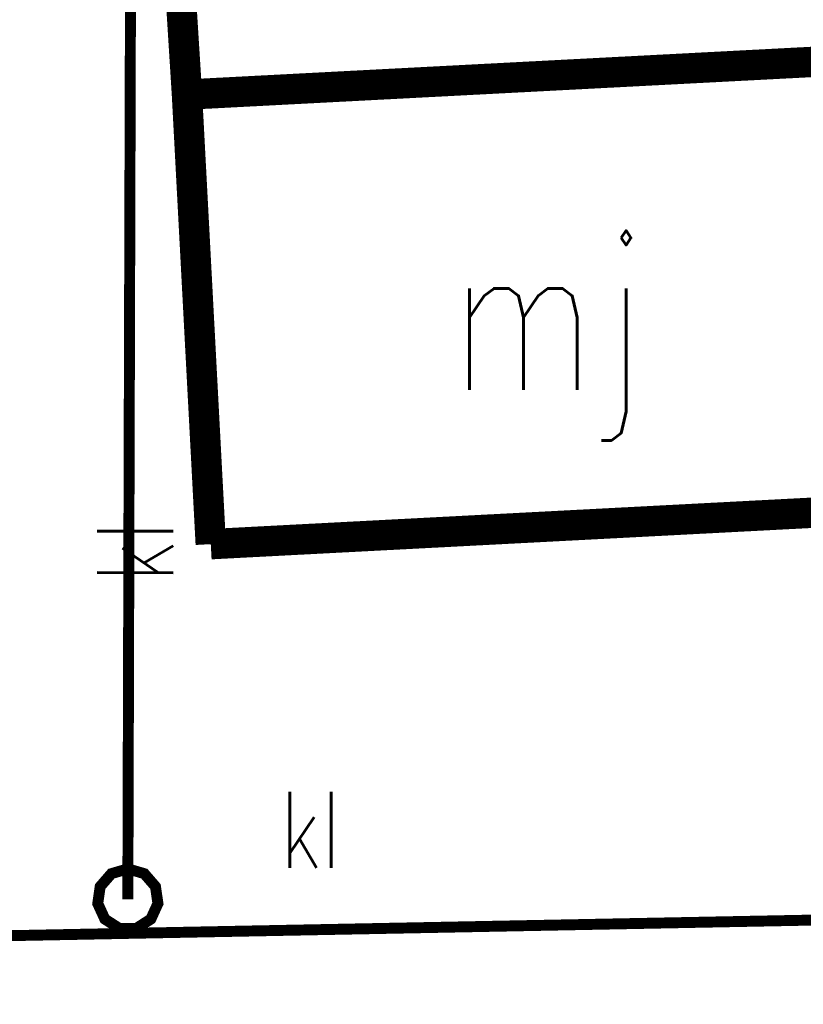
# Model space of a CAD drawing. Header units: metres. Extents: x 7542868 to 7543897, y 5828496 to 5830561.
# Tile 97 of 122: x 7543144.37 to 7543150.82, y 5830392.59 to 5830400.7. Entities that reach past the tile are written whole.
import ezdxf
from ezdxf.enums import TextEntityAlignment as Align

# ---------------------------------------------------------------- set-up
doc = ezdxf.new("R2010")
doc.units = ezdxf.units.M
doc.header["$MEASUREMENT"] = 0
for name, color, linetype in [('BUDYNKI_EGBB_E_T_0', 7, 'Continuous'), ('BUDYNKI_EGBB_L_0', 7, 'Continuous'), ('GESUT_SUPK_E_T_1', 7, 'Continuous'), ('GESUT_SUPK_L_1', 7, 'Continuous'), ('GESUT_SUUK_E_T_3', 7, 'Continuous'), ('GESUT_SUUK_T_2', 7, 'Continuous'), ('GESUT_SUUK_T_4', 7, 'Continuous'), ('GLOWNA_BAZA_DZIALKI', 7, 'Continuous')]:
    doc.layers.add(name, color=color, linetype=linetype)
doc.styles.add('STYL_ARIAL', font='simplex', dxfattribs={"width": 0.75, "oblique": 0.1})

msp = doc.modelspace()

# ---------------------------------------------------------------- linework, layer by layer
at = {"layer": 'BUDYNKI_EGBB_L_0', "color": 34, "const_width": 0.25}
for points in [[(7543145.2664, 5830407.7881), (7543145.7502, 5830400.0803)], [(7543151.489, 5830400.3803), (7543145.7502, 5830400.0803)], [(7543145.7502, 5830400.0803), (7543145.946, 5830396.3811)], [(7543151.6848, 5830396.6811), (7543145.946, 5830396.3811)]]:
    msp.add_lwpolyline(points, dxfattribs=at)
at = {"layer": 'GESUT_SUPK_L_1', "color": 34, "const_width": 0.09}
msp.add_lwpolyline([(7543145.264, 5830393.4598), (7543145.304, 5830407.1892)], dxfattribs=at)
msp.add_lwpolyline([(7543145.264, 5830393.4598), (7543145.304, 5830407.1892)], dxfattribs=at)
at = {"layer": 'GESUT_SUUK_T_2', "color": 34, "const_width": 0.09}
msp.add_lwpolyline([(7543145.264, 5830393.7098), (7543145.3991, 5830393.6701), (7543145.4914, 5830393.5636), (7543145.5114, 5830393.4242), (7543145.4529, 5830393.296), (7543145.3344, 5830393.2199), (7543145.1935, 5830393.2199), (7543145.075, 5830393.296), (7543145.0165, 5830393.4242), (7543145.0365, 5830393.5636), (7543145.1288, 5830393.6701), (7543145.264, 5830393.7098)], dxfattribs=at)
at = {"layer": 'GESUT_SUUK_T_4', "color": 7, "const_width": 0.09}
msp.add_lwpolyline([(7543145.264, 5830393.7098), (7543145.3991, 5830393.6701), (7543145.4914, 5830393.5636), (7543145.5114, 5830393.4242), (7543145.4529, 5830393.296), (7543145.3344, 5830393.2199), (7543145.1935, 5830393.2199), (7543145.075, 5830393.296), (7543145.0165, 5830393.4242), (7543145.0365, 5830393.5636), (7543145.1288, 5830393.6701), (7543145.264, 5830393.7098)], dxfattribs=at)
at = {"layer": 'GLOWNA_BAZA_DZIALKI', "color": 92, "lineweight": 20, "const_width": 0.09}
msp.add_lwpolyline([(7543117.54, 5830392.64), (7543159.75, 5830393.46)], dxfattribs=at)

# ---------------------------------------------------------------- texts
at = {"layer": 'BUDYNKI_EGBB_E_T_0', "color": 7, "style": 'STYL_ARIAL', "width": 0.75}
msp.add_text('mj', height=1.25, dxfattribs=at).set_placement((7543148.7175, 5830398.2765), align=Align.MIDDLE_CENTER)
at = {"layer": 'GESUT_SUPK_E_T_1', "color": 34, "style": 'STYL_ARIAL', "width": 0.75}
msp.add_text('kl', height=0.625, rotation=89.8327, dxfattribs=at).set_placement((7543145.3244, 5830396.317), align=Align.MIDDLE_CENTER)
at = {"layer": 'GESUT_SUUK_E_T_3', "color": 7, "style": 'STYL_ARIAL', "width": 0.75}
msp.add_text('kl', height=0.625, dxfattribs=at).set_placement((7543146.5144, 5830393.5307), align=Align.BOTTOM_LEFT)

doc.saveas('drawing.dxf')
